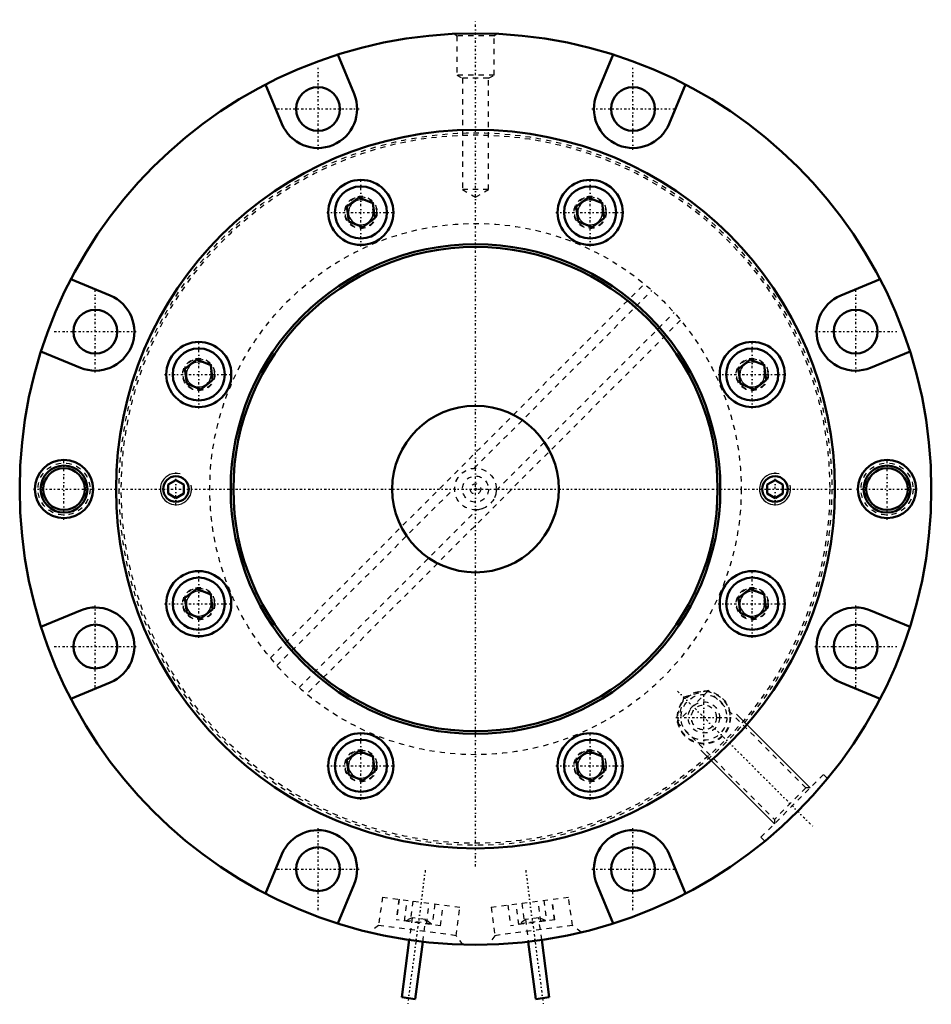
# Model space of a CAD drawing. Header units: millimetres. Extents: x -87 to 87, y -99 to 90.
import ezdxf

# ---------------------------------------------------------------- set-up
doc = ezdxf.new("R2010")
doc.units = ezdxf.units.MM
doc.linetypes.add('Center', pattern=[1.5, 0.45, -0.5, 0.05, -0.5])
doc.linetypes.add('Dashed', pattern=[2, 1, -1])
for name, color, linetype, lineweight in [('2d ConnectionPoints', 7, 'Continuous', 50), ('AM_0', 7, 'Continuous', 50), ('AM_5', 3, 'Continuous', 25), ('AM_7', 7, 'Center', 25), ('AM_9', 6, 'Dashed', 25)]:
    doc.layers.add(name, color=color, linetype=linetype, lineweight=lineweight)

# ---------------------------------------------------------------- blocks, each defined once
blk = doc.blocks.new('1_AMF428755_0_in_AMF552968_4')
at = {"layer": 'AM_0'}
for p, q in [((-22.381094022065, 55.985127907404), (-24.671307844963, 54.227785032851)), ((-19.714083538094, 54.880415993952), (-22.381094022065, 55.985127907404)), ((-19.337286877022, 52.018361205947), (-19.714083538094, 54.880415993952)), ((21.62750069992, 55.985127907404), (19.337286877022, 54.227785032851)), ((24.294511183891, 54.880415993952), (21.62750069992, 55.985127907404)), ((24.671307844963, 52.018361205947), (24.294511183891, 54.880415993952)), ((-24.671307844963, 54.227785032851), (-24.294511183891, 51.365730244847)), ((19.337286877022, 54.227785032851), (19.714083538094, 51.365730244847)), ((-21.62750069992, 50.261018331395), (-24.294511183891, 51.365730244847)), ((-21.62750069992, 50.261018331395), (-19.337286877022, 52.018361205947)), ((22.381094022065, 50.261018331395), (19.714083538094, 51.365730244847)), ((22.381094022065, 50.261018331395), (24.671307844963, 52.018361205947)), ((-53.499869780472, 24.866352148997), (-55.79008360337, 23.109009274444)), ((-50.832859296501, 23.761640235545), (-53.499869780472, 24.866352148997)), ((52.746276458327, 24.866352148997), (50.456062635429, 23.109009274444)), ((55.413286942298, 23.761640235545), (52.746276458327, 24.866352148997)), ((-55.79008360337, 23.109009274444), (-55.413286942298, 20.24695448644)), ((-50.456062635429, 20.899585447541), (-50.832859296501, 23.761640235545)), ((50.456062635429, 23.109009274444), (50.832859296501, 20.24695448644)), ((55.79008360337, 20.899585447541), (55.413286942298, 23.761640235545)), ((-52.746276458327, 19.142242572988), (-50.456062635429, 20.899585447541)), ((53.499869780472, 19.142242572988), (55.79008360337, 20.899585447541)), ((-52.746276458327, 19.142242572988), (-55.413286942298, 20.24695448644)), ((53.499869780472, 19.142242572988), (50.832859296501, 20.24695448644)), ((-57.5, 1.7320508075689), (-59, 0.86602540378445)), ((-59, 0.86602540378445), (-59, -0.86602540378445)), ((-56, 0.86602540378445), (-57.5, 1.7320508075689)), ((-56, -0.86602540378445), (-56, 0.86602540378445)), ((57.5, 1.7320508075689), (56, 0.86602540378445)), ((56, 0.86602540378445), (56, -0.86602540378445)), ((59, 0.86602540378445), (57.5, 1.7320508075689)), ((59, -0.86602540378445), (59, 0.86602540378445)), ((-59, -0.86602540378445), (-57.5, -1.7320508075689)), ((-57.5, -1.7320508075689), (-56, -0.86602540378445)), ((56, -0.86602540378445), (57.5, -1.7320508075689)), ((57.5, -1.7320508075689), (59, -0.86602540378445)), ((-53.499869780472, -19.142242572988), (-55.79008360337, -20.899585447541)), ((-50.832859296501, -20.24695448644), (-53.499869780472, -19.142242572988)), ((-50.456062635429, -23.109009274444), (-50.832859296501, -20.24695448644)), ((52.746276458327, -19.142242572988), (50.456062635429, -20.899585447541)), ((55.413286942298, -20.24695448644), (52.746276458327, -19.142242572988)), ((55.79008360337, -23.109009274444), (55.413286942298, -20.24695448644)), ((-55.79008360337, -20.899585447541), (-55.413286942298, -23.761640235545)), ((50.456062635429, -20.899585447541), (50.832859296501, -23.761640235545)), ((-52.746276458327, -24.866352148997), (-55.413286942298, -23.761640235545)), ((-52.746276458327, -24.866352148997), (-50.456062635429, -23.109009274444)), ((53.499869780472, -24.866352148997), (50.832859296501, -23.761640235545)), ((53.499869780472, -24.866352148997), (55.79008360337, -23.109009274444)), ((-22.381094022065, -50.261018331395), (-24.671307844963, -52.018361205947)), ((-19.714083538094, -51.365730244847), (-22.381094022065, -50.261018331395)), ((21.62750069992, -50.261018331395), (19.337286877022, -52.018361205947)), ((24.294511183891, -51.365730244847), (21.62750069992, -50.261018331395)), ((-24.671307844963, -52.018361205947), (-24.294511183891, -54.880415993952)), ((-19.337286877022, -54.227785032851), (-19.714083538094, -51.365730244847)), ((19.337286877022, -52.018361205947), (19.714083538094, -54.880415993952)), ((24.671307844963, -54.227785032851), (24.294511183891, -51.365730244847)), ((-21.62750069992, -55.985127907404), (-19.337286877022, -54.227785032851)), ((22.381094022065, -55.985127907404), (24.671307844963, -54.227785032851)), ((-21.62750069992, -55.985127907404), (-24.294511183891, -54.880415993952)), ((22.381094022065, -55.985127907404), (19.714083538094, -54.880415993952))]:
    blk.add_line(p, q, dxfattribs=at)
for centre, radius in [((0, 0), 69), ((-22.004297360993, 53.1230731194), 6.25), ((22.004297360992, 53.1230731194), 6.25), ((-22.004297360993, 53.1230731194), 5), ((22.004297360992, 53.1230731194), 5), ((0, 0), 47), ((0, 0), 46.480384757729), ((-53.1230731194, 22.004297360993), 6.25), ((-53.1230731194, 22.004297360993), 5), ((53.123073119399, 22.004297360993), 6.25), ((53.123073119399, 22.004297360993), 5), ((0, 0), 16), ((-57.5, 0), 2.4585), ((57.5, 0), 2.4585), ((-53.1230731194, -22.004297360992), 6.25), ((-53.1230731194, -22.004297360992), 5), ((53.123073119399, -22.004297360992), 6.25), ((53.123073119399, -22.004297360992), 5), ((-22.004297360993, -53.123073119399), 6.25), ((22.004297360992, -53.123073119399), 6.25), ((-22.004297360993, -53.123073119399), 5), ((22.004297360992, -53.123073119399), 5)]:
    blk.add_circle(centre, radius, dxfattribs=at)
at = {"layer": 'AM_5'}
for centre, radius, start, end in [((-22.00429736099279, 53.123073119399), 2.386500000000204, 75.00000000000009, 14.99999999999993), ((22.00429736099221, 53.123073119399), 2.386500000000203, 75.0000000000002, 15.00000000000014), ((-53.12307311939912, 22.0042973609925), 2.386499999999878, 74.99999999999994, 14.99999999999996), ((53.12307311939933, 22.0042973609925), 2.386500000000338, 74.9999999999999, 14.99999999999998), ((-57.49999999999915, 1.332267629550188e-15), 2.999999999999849, 74.99999999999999, 14.99999999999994), ((57.49999999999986, -2.55351295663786e-15), 2.999999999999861, 75.00000000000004, 15.00000000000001), ((-53.12307311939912, -22.0042973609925), 2.386499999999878, 74.99999999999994, 14.99999999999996), ((53.12307311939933, -22.0042973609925), 2.386500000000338, 74.9999999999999, 14.99999999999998), ((-22.0042973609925, -53.12307311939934), 2.386500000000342, 75.0000000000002, 15.00000000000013), ((22.00429736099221, -53.12307311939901), 2.386500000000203, 75.0000000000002, 15.00000000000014)]:
    blk.add_arc(centre, radius, start, end, dxfattribs=at)
at = {"layer": 'AM_7'}
for p, q in [((0, -72.45), (0, 90.1221687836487)), ((-22.004297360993, 46.5605731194), (-22.004297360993, 59.6855731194)), ((22.004297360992, 46.5605731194), (22.004297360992, 59.6855731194)), ((-28.566797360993, 53.1230731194), (-15.441797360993, 53.1230731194)), ((15.441797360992, 53.1230731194), (28.566797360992, 53.1230731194)), ((-53.1230731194, 15.441797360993), (-53.1230731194, 28.566797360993)), ((53.123073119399, 15.441797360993), (53.123073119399, 28.566797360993)), ((-59.6855731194, 22.004297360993), (-46.5605731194, 22.004297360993)), ((46.560573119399, 22.004297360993), (59.685573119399, 22.004297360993)), ((-57.5, -3.15), (-57.5, 3.15)), ((57.5, -3.15), (57.5, 3.15)), ((-72.45, 0), (72.45, 0)), ((-53.1230731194, -28.566797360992), (-53.1230731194, -15.441797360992)), ((53.123073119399, -28.566797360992), (53.123073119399, -15.441797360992)), ((-59.6855731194, -22.004297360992), (-46.5605731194, -22.004297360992)), ((46.560573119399, -22.004297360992), (59.685573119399, -22.004297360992)), ((43.840620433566, -49.195620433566), (43.840620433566, -38.48562043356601)), ((38.48562043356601, -43.840620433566), (49.195620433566, -43.840620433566)), ((-22.004297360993, -59.685573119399), (-22.004297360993, -46.560573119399)), ((22.004297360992, -59.685573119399), (22.004297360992, -46.560573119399)), ((-28.566797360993, -53.123073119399), (-15.441797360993, -53.123073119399)), ((15.441797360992, -53.123073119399), (28.566797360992, -53.123073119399))]:
    blk.add_line(p, q, dxfattribs=at)
at = {"layer": 'AM_9'}
for p, q in [((-39.377128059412, -32.410519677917), (32.410519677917, 39.377128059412)), ((-0.25049165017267, 3.9921490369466), (33.87867965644, 38.12132034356)), ((39.377128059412, 32.410519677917), (-32.410519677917, -39.377128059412)), ((3.9921490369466, -0.25049165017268), (38.12132034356, 33.87867965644)), ((-38.12132034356, -33.87867965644), (-3.9921490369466, 0.25049165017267)), ((-33.87867965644, -38.12132034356), (0.25049165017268, -3.9921490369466))]:
    blk.add_line(p, q, dxfattribs=at)
for points in [[(3.9921490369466, -0.25049165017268), (3.8743795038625, -0.99457702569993), (3.6326861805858, -1.6743927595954)], [(1.4599475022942, -3.7240506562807), (1.2177374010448, -3.8101332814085), (0.57752905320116, -3.9580879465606), (0.25049165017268, -3.9921490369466)]]:
    blk.add_lwpolyline(points, dxfattribs=at)
for centre, radius in [((-22.004297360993, 53.1230731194), 3.1), ((-22.004297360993, 53.1230731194), 3), ((22.004297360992, 53.1230731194), 3.1), ((22.004297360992, 53.1230731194), 3), ((0, 0), 51), ((-53.1230731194, 22.004297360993), 3.1), ((-53.1230731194, 22.004297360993), 3), ((53.123073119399, 22.004297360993), 3.1), ((53.123073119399, 22.004297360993), 3), ((0, 0), 4), ((0, 0), 2.5), ((0, 0), 1), ((-53.1230731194, -22.004297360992), 3.1), ((53.123073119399, -22.004297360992), 3.1), ((-53.1230731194, -22.004297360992), 3), ((53.123073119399, -22.004297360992), 3), ((43.840620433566, -43.840620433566), 5.1), ((43.840620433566, -43.840620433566), 5.000000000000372), ((43.840620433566, -43.840620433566), 4.4), ((43.840620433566, -43.840620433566), 3), ((43.840620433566, -43.840620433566), 2.4), ((-22.004297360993, -53.123073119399), 3.1), ((-22.004297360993, -53.123073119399), 3), ((22.004297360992, -53.123073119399), 3.1), ((22.004297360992, -53.123073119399), 3)]:
    blk.add_circle(centre, radius, dxfattribs=at)
blk = doc.blocks.new('2_AMF552968_01_0_in_AMF552968_4')
at = {"layer": 'AM_0'}
for p, q in [((-23.302894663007, 75.85660881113), (-26.4324716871, 83.412076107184)), ((26.4324716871, 83.412076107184), (23.302894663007, 75.85660881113)), ((-40.290664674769, 77.671824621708), (-37.161087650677, 70.116357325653)), ((37.161087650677, 70.116357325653), (40.290664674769, 77.671824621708)), ((-70.116357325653, 37.161087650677), (-77.671824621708, 40.290664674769)), ((77.671824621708, 40.290664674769), (70.116357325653, 37.161087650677)), ((-83.412076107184, 26.4324716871), (-75.85660881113, 23.302894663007)), ((75.85660881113, 23.302894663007), (83.412076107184, 26.4324716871)), ((-75.85660881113, -23.302894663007), (-83.412076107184, -26.4324716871)), ((83.412076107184, -26.4324716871), (75.85660881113, -23.302894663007)), ((-77.671824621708, -40.290664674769), (-70.116357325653, -37.161087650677)), ((70.116357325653, -37.161087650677), (77.671824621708, -40.290664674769)), ((-37.161087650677, -70.116357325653), (-40.290664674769, -77.671824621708)), ((40.290664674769, -77.671824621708), (37.161087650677, -70.116357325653)), ((-26.4324716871, -83.412076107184), (-23.302894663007, -75.85660881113)), ((23.302894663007, -75.85660881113), (26.4324716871, -83.412076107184)), ((-12.708659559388, -86.572166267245), (-14.158760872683, -97.586779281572)), ((-11.581004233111, -97.926147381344), (-10.130902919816, -86.911534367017)), ((10.130902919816, -86.911534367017), (11.581004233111, -97.926147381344)), ((14.158760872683, -97.586779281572), (12.708659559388, -86.572166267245)), ((-11.581004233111, -97.926147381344), (-14.158760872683, -97.586779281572)), ((14.158760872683, -97.586779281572), (11.581004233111, -97.926147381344))]:
    blk.add_line(p, q, dxfattribs=at)
for centre, radius in [((-3.126388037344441e-11, -1.445954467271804e-11), 87.49999999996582), ((-30.231991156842, 72.986483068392), 4.2), ((30.231991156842, 72.986483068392), 4.2), ((-72.986483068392, 30.231991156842), 4.2), ((72.986483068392, 30.231991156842), 4.2), ((-79, 0), 5.6), ((-79, 0), 4.5), ((-79, 0), 4), ((79, 0), 5.6), ((79, 0), 4.5), ((79, 0), 4), ((-72.986483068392, -30.231991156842), 4.2), ((72.986483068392, -30.231991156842), 4.2), ((-30.231991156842, -72.986483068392), 4.2), ((30.231991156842, -72.986483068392), 4.2)]:
    blk.add_circle(centre, radius, dxfattribs=at)
for centre, radius, start, end in [((-30.23199129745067, 72.98648340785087), 7.500000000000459, 202.5000028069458, 22.49999719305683), ((30.23199130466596, 72.98648342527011), 7.500000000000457, 157.5000029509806, 337.4999970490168), ((-72.98648348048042, 30.23199132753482), 7.500000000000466, 247.5000034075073, 67.49999659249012), ((72.98648332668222, 30.23199126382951), 7.500000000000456, 112.500002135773, 292.4999978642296), ((-72.98648342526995, -30.2319913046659), 7.500000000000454, 292.5000029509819, 112.4999970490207), ((72.98648306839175, -30.2319911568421), 7.500000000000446, 67.50000000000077, 247.4999999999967), ((-30.23199133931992, -72.98648350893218), 7.500000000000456, 337.5000036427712, 157.4999963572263), ((30.23199132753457, -72.98648348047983), 7.500000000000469, 22.50000340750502, 202.4999965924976)]:
    blk.add_arc(centre, radius, start, end, dxfattribs=at)
at = {"layer": 'AM_5'}
for p, q in [((64.250550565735, -57.371815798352), (50.108414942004, -43.229680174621)), ((57.371815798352, -64.250550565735), (43.229680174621, -50.108414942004))]:
    blk.add_line(p, q, dxfattribs=at)
at = {"layer": 'AM_7'}
for p, q in [((-30.23199129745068, 65.11148340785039), (-30.23199129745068, 80.86148340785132)), ((30.23199130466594, 65.11148342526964), (30.23199130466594, 80.86148342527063)), ((-38.10699129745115, 72.98648340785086), (-22.35699129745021, 72.98648340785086)), ((22.35699130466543, 72.98648342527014), (38.10699130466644, 72.98648342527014)), ((-72.98648348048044, 22.35699132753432), (-72.98648348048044, 38.10699132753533)), ((72.98648332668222, 22.35699126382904), (72.98648332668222, 38.10699126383)), ((-80.86148348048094, 30.23199132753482), (-65.11148348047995, 30.23199132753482)), ((65.11148332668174, 30.23199126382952), (80.8614833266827, 30.23199126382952)), ((-79, -5.88), (-79, 5.88)), ((79, -5.88), (79, 5.88)), ((-84.88, 0), (-73.12, 0)), ((73.12, 0), (84.88, 0)), ((-72.98648342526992, -38.10699130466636), (-72.98648342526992, -22.35699130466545)), ((72.98648306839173, -38.10699115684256), (72.98648306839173, -22.35699115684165)), ((-80.86148342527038, -30.2319913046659), (-65.11148342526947, -30.2319913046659)), ((65.11148306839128, -30.23199115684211), (80.86148306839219, -30.23199115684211)), ((38.78733077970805, -38.78733077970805), (64.82305218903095, -64.82305218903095)), ((-30.23199133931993, -80.86148350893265), (-30.23199133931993, -65.11148350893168)), ((30.23199132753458, -80.86148348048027), (30.23199132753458, -65.11148348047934)), ((-38.10699133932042, -72.98648350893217), (-22.35699133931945, -72.98648350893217)), ((-9.635443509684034, -73.18845966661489), (-13.02390345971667, -98.9263682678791)), ((9.635443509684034, -73.18845966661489), (13.02390345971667, -98.9263682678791)), ((22.35699132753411, -72.9864834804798), (38.10699132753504, -72.9864834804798))]:
    blk.add_line(p, q, dxfattribs=at)
at = {"layer": 'AM_9'}
for p, q in [((-4.0066563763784, 87.406656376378), (-3.6, 87)), ((-3.6, 87), (-3.6, 79.5)), ((3.6, 87), (-3.6, 87)), ((3.6, 87), (4.0011313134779, 87.401131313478)), ((3.6, 79.5), (3.6, 87)), ((-3.6, 79.5), (-2.5, 78.864914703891)), ((3.6, 79.5), (-3.6, 79.5)), ((2.5, 78.864914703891), (3.6, 79.5)), ((-2.5, 78.864914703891), (-2.5, 57.5)), ((2.5, 78.864914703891), (-2.5, 78.864914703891)), ((2.5, 57.5), (2.5, 78.864914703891)), ((2.5, 57.5), (-2.5, 57.5)), ((-2.5, 57.5), (0, 56.056624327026)), ((0, 56.056624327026), (2.5, 57.5)), ((44.747838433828, -38.690761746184), (38.690761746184, -44.747838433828)), ((44.747838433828, -38.690761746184), (39.97077266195, -39.97077266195)), ((63.428892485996, -57.371815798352), (44.747838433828, -38.690761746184)), ((39.97077266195, -39.97077266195), (38.690761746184, -44.747838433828)), ((38.690761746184, -44.747838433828), (57.371815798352, -63.428892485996)), ((66.821590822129, -54.800775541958), (54.800775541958, -66.821590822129)), ((67.589624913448, -55.568809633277), (66.821590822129, -54.800775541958)), ((63.428892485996, -57.371815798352), (57.371815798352, -63.428892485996)), ((64.250550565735, -57.371815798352), (63.428892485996, -57.371815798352)), ((57.371815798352, -63.428892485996), (57.371815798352, -64.250550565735)), ((54.800775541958, -66.821590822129), (55.570761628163, -67.591576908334)), ((-17.877931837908, -78.336642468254), (-18.595825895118, -83.78958920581)), ((-17.877931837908, -78.336642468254), (-3.0062589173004, -80.294535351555)), ((-14.705308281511, -78.754326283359), (-15.227413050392, -82.720105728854)), ((-14.658797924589, -78.760449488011), (-15.180902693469, -82.726228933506)), ((-13.616429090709, -82.932195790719), (-13.094324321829, -78.966416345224)), ((-12.006568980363, -79.109622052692), (-12.528673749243, -83.075401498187)), ((3.0062589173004, -80.294535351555), (17.877931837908, -78.336642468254)), ((12.528673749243, -83.075401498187), (12.006568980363, -79.109622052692)), ((13.094324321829, -78.966416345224), (13.616429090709, -82.932195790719)), ((15.180902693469, -82.726228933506), (14.658797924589, -78.760449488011)), ((15.227413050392, -82.720105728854), (14.705308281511, -78.754326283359)), ((18.595825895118, -83.78958920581), (17.877931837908, -78.336642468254)), ((-9.3997265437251, -83.487335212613), (-8.8776217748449, -79.521555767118)), ((-7.7898664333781, -79.664761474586), (-8.3119712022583, -83.630540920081)), ((-6.7474975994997, -83.836507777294), (-6.2253928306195, -79.870728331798)), ((-6.7009872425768, -83.842630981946), (-6.1788824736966, -79.876851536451)), ((-3.7241529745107, -85.747482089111), (-3.0062589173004, -80.294535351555)), ((3.0062589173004, -80.294535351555), (3.7241529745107, -85.747482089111)), ((6.1788824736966, -79.876851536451), (6.7009872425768, -83.842630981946)), ((6.2253928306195, -79.870728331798), (6.7474975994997, -83.836507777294)), ((8.3119712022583, -83.630540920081), (7.7898664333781, -79.664761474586)), ((8.8776217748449, -79.521555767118), (9.3997265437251, -83.487335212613)), ((-6.7009872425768, -83.842630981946), (-15.227413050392, -82.720105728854)), ((-13.429759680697, -82.855908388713), (-13.442812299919, -82.95505287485)), ((-12.14591218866, -82.297675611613), (-13.429759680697, -82.855908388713)), ((-8.4725353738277, -83.508539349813), (-13.429759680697, -82.855908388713)), ((-12.14591218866, -82.297675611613), (-12.708659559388, -86.572166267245)), ((-9.5681555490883, -82.637043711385), (-12.14591218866, -82.297675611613)), ((-10.130902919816, -86.911534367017), (-9.5681555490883, -82.637043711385)), ((-8.4725353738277, -83.508539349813), (-9.5681555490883, -82.637043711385)), ((15.227413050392, -82.720105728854), (6.7009872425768, -83.842630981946)), ((9.5681555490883, -82.637043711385), (8.4725353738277, -83.508539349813)), ((13.429759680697, -82.855908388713), (8.4725353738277, -83.508539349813)), ((12.14591218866, -82.297675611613), (9.5681555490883, -82.637043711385)), ((9.5681555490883, -82.637043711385), (10.130902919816, -86.911534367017)), ((12.708659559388, -86.572166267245), (12.14591218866, -82.297675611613)), ((13.429759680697, -82.855908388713), (12.14591218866, -82.297675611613)), ((13.442812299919, -82.95505287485), (13.429759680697, -82.855908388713)), ((-18.595825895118, -83.78958920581), (-20.298701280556, -85.096251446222)), ((-3.7241529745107, -85.747482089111), (-18.595825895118, -83.78958920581)), ((-8.4855879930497, -83.60768383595), (-8.4725353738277, -83.508539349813)), ((18.595825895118, -83.78958920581), (3.7241529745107, -85.747482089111)), ((8.4725353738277, -83.508539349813), (8.4855879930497, -83.60768383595)), ((20.304851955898, -85.100971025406), (18.595825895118, -83.78958920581)), ((-2.3793986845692, -87.5), (-3.7241529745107, -85.747482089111)), ((3.7241529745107, -85.747482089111), (2.3793986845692, -87.5))]:
    blk.add_line(p, q, dxfattribs=at)
for centre, radius in [((0, 0), 68.4), ((0, 0), 68), ((0, 0), 51), ((-79, 0), 5), ((79, 0), 5)]:
    blk.add_circle(centre, radius, dxfattribs=at)

msp = doc.modelspace()

# ---------------------------------------------------------------- linework, layer by layer
at = {"layer": '2d ConnectionPoints'}
for p in [(0, 0), (0, 2.326828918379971e-15)]:
    msp.add_point(p, dxfattribs=at)

# ---------------------------------------------------------------- block references
for name in ['1_AMF428755_0_in_AMF552968_4', '2_AMF552968_01_0_in_AMF552968_4']:
    msp.add_blockref(name, (0, 0))

doc.saveas('drawing.dxf')
